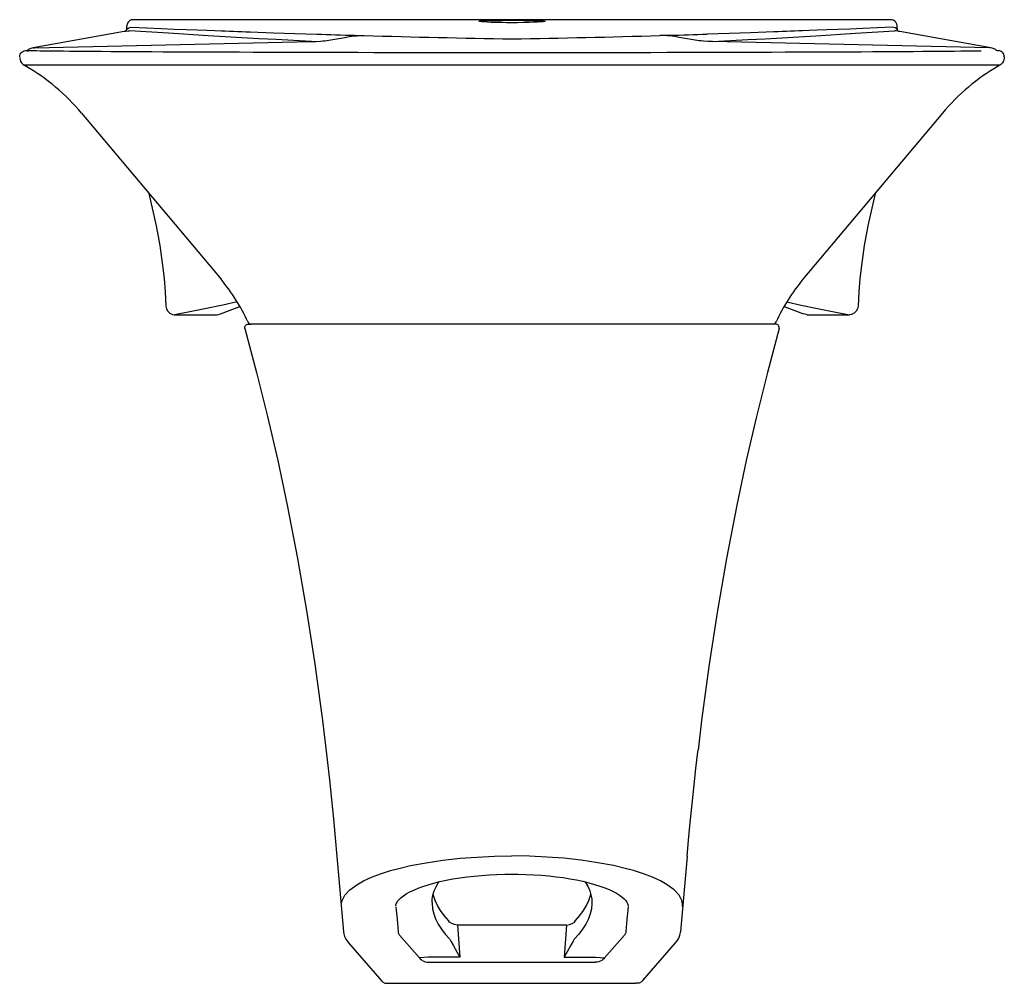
# Model space of a CAD drawing. Header units: millimetres. Extents: x 779.329 to 779.879, y 1029.614 to 1030.152.
import ezdxf

# ---------------------------------------------------------------- set-up
doc = ezdxf.new("R2010")
doc.units = ezdxf.units.MM
doc.layers.add('indusa', color=3, linetype='Continuous')
doc.layers.add('SANINDUSA', color=3, linetype='Continuous')

msp = doc.modelspace()

# ---------------------------------------------------------------- linework, layer by layer
at = {"layer": 'indusa'}
for p, q in [((779.4569986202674, 1029.982117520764), (779.45851357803, 1029.982117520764)), ((779.7514507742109, 1029.982117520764), (779.7499358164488, 1029.982117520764)), ((779.6347223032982, 1029.646500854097), (779.5737270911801, 1029.646500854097)), ((779.5737270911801, 1029.646500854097), (779.5751091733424, 1029.628584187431)), ((779.6347223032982, 1029.646500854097), (779.6333402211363, 1029.628584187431)), ((779.5414605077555, 1029.640910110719), (779.5526304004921, 1029.628248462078)), ((779.6669888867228, 1029.640910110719), (779.6558189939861, 1029.628248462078)), ((779.5129083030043, 1029.636602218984), (779.5315896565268, 1029.615169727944)), ((779.5574845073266, 1029.628584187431), (779.5526304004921, 1029.628248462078)), ((779.5751091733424, 1029.628584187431), (779.5574845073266, 1029.628584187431)), ((779.557686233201, 1029.625667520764), (779.6507631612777, 1029.625667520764)), ((779.6333402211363, 1029.628584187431), (779.6509648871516, 1029.628584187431)), ((779.6509648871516, 1029.628584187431), (779.6558189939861, 1029.628248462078)), ((779.535071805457, 1029.613984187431), (779.6733775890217, 1029.613984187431))]:
    msp.add_line(p, q, dxfattribs=at)
at = {"layer": 'indusa', "flags": 128}
for points in [[(779.4550770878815, 1029.979570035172), (779.4550029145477, 1029.980025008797), (779.4550347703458, 1029.980484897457), (779.455170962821, 1029.980925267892), (779.4554042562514, 1029.981322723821), (779.4557222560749, 1029.98165614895), (779.4561080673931, 1029.981907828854), (779.4565411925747, 1029.982064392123), (779.4569986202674, 1029.982117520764)], [(779.7533723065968, 1029.979570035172), (779.7534464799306, 1029.980025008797), (779.7534146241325, 1029.980484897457), (779.7532784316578, 1029.980925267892), (779.7530451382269, 1029.981322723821), (779.7527271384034, 1029.98165614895), (779.7523413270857, 1029.981907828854), (779.751908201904, 1029.982064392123), (779.7514507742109, 1029.982117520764)], [(779.4550770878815, 1029.979570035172), (779.4616393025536, 1029.955136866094), (779.4677542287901, 1029.930579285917), (779.4734367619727, 1029.905875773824), (779.4786880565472, 1029.881070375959), (779.4844477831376, 1029.851119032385), (779.489622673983, 1029.821063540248), (779.4942255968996, 1029.791019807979)], [(779.7533723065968, 1029.979570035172), (779.7468100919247, 1029.955136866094), (779.7406951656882, 1029.930579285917), (779.7350126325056, 1029.905875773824), (779.7297613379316, 1029.881070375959), (779.7240016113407, 1029.851119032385), (779.7188267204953, 1029.821063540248), (779.7142039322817, 1029.790890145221)], [(779.4942255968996, 1029.791019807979), (779.494245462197, 1029.790890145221), (779.4983407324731, 1029.760662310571), (779.500203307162, 1029.745038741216)], [(779.7142039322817, 1029.790890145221), (779.7101086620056, 1029.760662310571), (779.7081421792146, 1029.74416714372)], [(779.5002494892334, 1029.745044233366), (779.5009962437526, 1029.738722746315), (779.5022402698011, 1029.727612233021), (779.5034073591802, 1029.716641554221), (779.5045027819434, 1029.705822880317), (779.5055308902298, 1029.695168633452), (779.5064949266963, 1029.684691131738)], [(779.7019544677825, 1029.684691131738), (779.7028049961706, 1029.693959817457), (779.7037433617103, 1029.703755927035), (779.7047762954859, 1029.714065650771), (779.7059121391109, 1029.724874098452), (779.7069015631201, 1029.73386947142), (779.7079690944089, 1029.743165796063), (779.7080902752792, 1029.744173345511)], [(779.5064949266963, 1029.684691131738), (779.5076070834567, 1029.672280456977), (779.5101677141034, 1029.642720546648)], [(779.5091297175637, 1029.659033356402), (779.5093746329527, 1029.66012740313), (779.5109537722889, 1029.663143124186), (779.5136968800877, 1029.666119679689), (779.517593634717, 1029.669008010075), (779.5213147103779, 1029.671112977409), (779.5257059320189, 1029.673141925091), (779.5307326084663, 1029.675070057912), (779.5363600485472, 1029.676872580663), (779.5417763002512, 1029.678338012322), (779.5476184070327, 1029.679686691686), (779.5562568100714, 1029.681320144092), (779.565566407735, 1029.682690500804), (779.5753721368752, 1029.683764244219), (779.5847867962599, 1029.68447334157), (779.5944617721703, 1029.684906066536), (779.6042246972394, 1029.685052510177)], [(779.699319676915, 1029.659033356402), (779.699074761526, 1029.66012740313), (779.6974956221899, 1029.663143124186), (779.6947525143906, 1029.666119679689), (779.6908557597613, 1029.669008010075), (779.6871346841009, 1029.671112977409), (779.6827434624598, 1029.673141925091), (779.6777167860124, 1029.675070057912), (779.6720893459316, 1029.676872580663), (779.6666730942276, 1029.678338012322), (779.6608309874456, 1029.679686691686), (779.6521925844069, 1029.681320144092), (779.6428829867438, 1029.682690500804), (779.6330772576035, 1029.683764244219), (779.6236625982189, 1029.68447334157), (779.6139876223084, 1029.684906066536), (779.6042246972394, 1029.685052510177)], [(779.7019544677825, 1029.684691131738), (779.700842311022, 1029.672280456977), (779.6982816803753, 1029.642720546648)], [(779.5394110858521, 1029.657166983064), (779.5394438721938, 1029.657817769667), (779.5395485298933, 1029.658287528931), (779.5398263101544, 1029.658939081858), (779.540321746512, 1029.659739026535), (779.5411327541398, 1029.660716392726), (779.5422110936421, 1029.661741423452), (779.543567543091, 1029.662801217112), (779.5452074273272, 1029.663880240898), (779.5471297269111, 1029.664962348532), (779.549328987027, 1029.66603287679), (779.5517926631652, 1029.667076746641), (779.5545007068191, 1029.6680759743), (779.5573907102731, 1029.669010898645), (779.560543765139, 1029.669907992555), (779.5639294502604, 1029.670753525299), (779.5675100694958, 1029.671535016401), (779.5712525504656, 1029.672243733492), (779.5751253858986, 1029.672873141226), (779.579099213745, 1029.673418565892), (779.5831477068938, 1029.673876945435), (779.5872547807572, 1029.674248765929), (779.5914765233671, 1029.674541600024), (779.5958022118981, 1029.674753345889), (779.6001732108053, 1029.674879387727), (779.604225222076, 1029.674915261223)], [(779.6042242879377, 1029.674913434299), (779.6076620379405, 1029.67489005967), (779.6120833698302, 1029.674774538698), (779.616393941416, 1029.674575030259), (779.6206648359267, 1029.674290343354), (779.624830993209, 1029.673924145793), (779.6288425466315, 1029.673481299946), (779.6327125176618, 1029.672963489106), (779.6365004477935, 1029.672364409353), (779.6401841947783, 1029.671686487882), (779.643737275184, 1029.670933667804), (779.6471305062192, 1029.670111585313), (779.6503326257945, 1029.669227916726), (779.6533111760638, 1029.668292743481), (779.6560293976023, 1029.667320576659), (779.6584618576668, 1029.666326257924), (779.66065556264, 1029.665301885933), (779.6626357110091, 1029.664239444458), (779.6643434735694, 1029.663175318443), (779.6657725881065, 1029.662127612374), (779.6669211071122, 1029.661118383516), (779.6677948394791, 1029.660172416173), (779.6684110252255, 1029.659313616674), (779.6688009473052, 1029.658556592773), (779.6689656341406, 1029.658052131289), (779.6690338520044, 1029.657489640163), (779.6690301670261, 1029.657100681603)], [(779.5596492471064, 1029.659151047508), (779.559704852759, 1029.660859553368), (779.5600978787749, 1029.663204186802), (779.5608048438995, 1029.665543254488), (779.5618107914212, 1029.667860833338), (779.5631052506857, 1029.670160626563), (779.5634277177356, 1029.670628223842)], [(779.6450197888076, 1029.670622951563), (779.6454728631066, 1029.669953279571), (779.6466977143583, 1029.667741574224), (779.6476446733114, 1029.66554292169), (779.6483183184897, 1029.66334290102), (779.6487166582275, 1029.661119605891), (779.6488115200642, 1029.659171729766)], [(779.5686749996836, 1029.649062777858), (779.5663043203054, 1029.651798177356), (779.564289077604, 1029.654555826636), (779.5626319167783, 1029.657332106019), (779.5613350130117, 1029.66012337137), (779.560400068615, 1029.662925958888), (779.5601643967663, 1029.663882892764)], [(779.6397743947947, 1029.649062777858), (779.6421450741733, 1029.651798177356), (779.6441603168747, 1029.654555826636), (779.6458174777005, 1029.657332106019), (779.6471143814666, 1029.66012337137), (779.6480493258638, 1029.662925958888), (779.6482875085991, 1029.663894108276)], [(779.5394170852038, 1029.656674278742), (779.5397434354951, 1029.653183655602), (779.5400509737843, 1029.649692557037), (779.5405949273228, 1029.642744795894)], [(779.5596195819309, 1029.659150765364), (779.5596295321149, 1029.658491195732), (779.5599059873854, 1029.655620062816), (779.560561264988, 1029.652753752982), (779.5615944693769, 1029.649896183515), (779.5630041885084, 1029.647051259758), (779.5647884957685, 1029.644222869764), (779.5669449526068, 1029.641414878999), (779.5694706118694, 1029.638631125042)], [(779.648829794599, 1029.659177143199), (779.6488198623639, 1029.658491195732), (779.6485434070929, 1029.655620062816), (779.6478881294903, 1029.652753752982), (779.6468549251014, 1029.649896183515), (779.6454452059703, 1029.647051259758), (779.6436608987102, 1029.644222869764), (779.6415044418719, 1029.641414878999), (779.6389787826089, 1029.638631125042)], [(779.6690323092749, 1029.656674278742), (779.6687059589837, 1029.653183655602), (779.6683984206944, 1029.649692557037), (779.6678544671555, 1029.642744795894)], [(779.6994758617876, 1029.656769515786), (779.6994506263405, 1029.658448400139), (779.699319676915, 1029.659033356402)], [(779.5737270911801, 1029.646500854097), (779.5720752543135, 1029.646779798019), (779.5705990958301, 1029.647335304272), (779.5694169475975, 1029.648122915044), (779.5686749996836, 1029.649062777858)], [(779.6347223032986, 1029.646500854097), (779.6363741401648, 1029.646779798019), (779.6378502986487, 1029.647335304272), (779.6390324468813, 1029.648122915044), (779.6397743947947, 1029.649062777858)], [(779.5101677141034, 1029.642720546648), (779.5103136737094, 1029.641646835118), (779.5107812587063, 1029.640045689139), (779.5115131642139, 1029.638528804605), (779.5125089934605, 1029.637077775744), (779.5129083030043, 1029.636602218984)], [(779.5405949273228, 1029.642744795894), (779.5406233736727, 1029.642513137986), (779.5406747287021, 1029.642281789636), (779.5407489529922, 1029.642050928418), (779.5408459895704, 1029.641820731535), (779.5409657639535, 1029.641591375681), (779.5411081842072, 1029.641363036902), (779.5412731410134, 1029.641135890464), (779.5414605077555, 1029.640910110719)], [(779.6678544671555, 1029.642744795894), (779.6678260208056, 1029.642513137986), (779.6677746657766, 1029.642281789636), (779.6677004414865, 1029.642050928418), (779.6676034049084, 1029.641820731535), (779.6674836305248, 1029.641591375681), (779.667341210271, 1029.641363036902), (779.6671762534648, 1029.641135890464), (779.6669888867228, 1029.640910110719)], [(779.6955425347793, 1029.63660481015), (779.6964385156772, 1029.637747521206), (779.697322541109, 1029.639252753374), (779.6979257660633, 1029.640800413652), (779.6982533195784, 1029.642388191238), (779.6982816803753, 1029.642720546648)], [(779.569513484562, 1029.638551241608), (779.5701242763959, 1029.637461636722), (779.5713511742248, 1029.635274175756), (779.5734729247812, 1029.631495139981), (779.5750992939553, 1029.628601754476), (779.5751091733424, 1029.628584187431)], [(779.6389359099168, 1029.638551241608), (779.6383251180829, 1029.637461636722), (779.637098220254, 1029.635274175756), (779.6349764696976, 1029.631495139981), (779.6333501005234, 1029.628601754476), (779.6333402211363, 1029.628584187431)], [(779.676860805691, 1029.615170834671), (779.6772323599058, 1029.615597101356), (779.6955425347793, 1029.63660481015)], [(779.5526304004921, 1029.628248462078), (779.5529765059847, 1029.627700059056), (779.5534869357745, 1029.627183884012), (779.5541430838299, 1029.626718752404), (779.5549210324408, 1029.626321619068), (779.5557924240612, 1029.626006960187), (779.5567254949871, 1029.625786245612), (779.557686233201, 1029.625667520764)], [(779.6558189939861, 1029.628248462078), (779.655472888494, 1029.627700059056), (779.6549624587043, 1029.627183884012), (779.6543063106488, 1029.626718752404), (779.6535283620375, 1029.626321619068), (779.6526569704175, 1029.626006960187), (779.6517238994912, 1029.625786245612), (779.6507631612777, 1029.625667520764)], [(779.5315896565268, 1029.615169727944), (779.5319288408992, 1029.614827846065), (779.5332974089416, 1029.614075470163), (779.5348411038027, 1029.613951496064), (779.5350594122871, 1029.613982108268), (779.535071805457, 1029.613984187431)], [(779.676860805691, 1029.615170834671), (779.676520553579, 1029.614827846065), (779.6751519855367, 1029.614075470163), (779.673608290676, 1029.613951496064), (779.6733899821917, 1029.613982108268), (779.6733775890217, 1029.613984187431)]]:
    msp.add_lwpolyline(points, dxfattribs=at)
at = {"layer": 'SANINDUSA'}
for p, q in [((779.8157577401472, 1030.152117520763), (779.3926916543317, 1030.152117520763)), ((779.3876731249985, 1030.145458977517), (779.3368156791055, 1030.136335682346)), ((779.5162482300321, 1030.143398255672), (779.5216645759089, 1030.14324355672)), ((779.6922011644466, 1030.143398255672), (779.6867848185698, 1030.14324355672)), ((779.871633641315, 1030.136335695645), (779.8207762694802, 1030.145458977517)), ((779.3375433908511, 1030.136371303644), (779.4921901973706, 1030.139952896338)), ((779.8709060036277, 1030.136371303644), (779.7162591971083, 1030.139952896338)), ((779.8791236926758, 1030.131327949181), (779.8791236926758, 1030.131085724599)), ((779.8766008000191, 1030.126741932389), (779.3318485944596, 1030.126741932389)), ((779.363798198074, 1030.099998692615), (779.4417347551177, 1030.007117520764)), ((779.8446511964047, 1030.099998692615), (779.7667146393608, 1030.007117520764)), ((779.4414157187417, 1029.987807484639), (779.452276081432, 1029.991982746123)), ((779.7561733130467, 1029.991982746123), (779.7670336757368, 1029.987807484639)), ((779.4157743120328, 1029.987366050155), (779.4393870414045, 1029.987366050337)), ((779.7690623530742, 1029.987366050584), (779.7686536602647, 1029.987389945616)), ((779.7690623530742, 1029.987366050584), (779.792675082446, 1029.987366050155)), ((779.7499240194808, 1029.982117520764), (779.458525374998, 1029.982117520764))]:
    msp.add_line(p, q, dxfattribs=at)
at = {"layer": 'SANINDUSA', "flags": 128}
for points in [[(779.3926916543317, 1030.152117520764), (779.3916234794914, 1030.15195069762), (779.3908251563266, 1030.151578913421), (779.3902455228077, 1030.151122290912), (779.3898536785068, 1030.150668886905), (779.3896025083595, 1030.150268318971), (779.3894413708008, 1030.149925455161), (779.389336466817, 1030.149630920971), (779.3892678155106, 1030.149375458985), (779.3892224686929, 1030.149148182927), (779.3891909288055, 1030.148929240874), (779.3891657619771, 1030.148676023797)], [(779.6042246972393, 1030.150436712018), (779.604214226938, 1030.150436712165), (779.601112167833, 1030.150449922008), (779.5980979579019, 1030.150488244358), (779.5952585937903, 1030.150550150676), (779.5926719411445, 1030.150632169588), (779.5904128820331, 1030.150730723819), (779.5885430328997, 1030.150840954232), (779.5871134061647, 1030.150958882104), (779.5861711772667, 1030.151078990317), (779.5857509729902, 1030.151196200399), (779.5858519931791, 1030.1513074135), (779.5864787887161, 1030.151409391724), (779.587606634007, 1030.151500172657), (779.5892095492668, 1030.151578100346), (779.5912364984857, 1030.151642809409), (779.593633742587, 1030.151693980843), (779.5963300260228, 1030.151732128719), (779.5992509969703, 1030.151757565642), (779.6023123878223, 1030.151770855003), (779.6042246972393, 1030.151773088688), (779.6085096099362, 1030.151761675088), (779.611469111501, 1030.151739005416), (779.614224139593, 1030.151703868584), (779.6166935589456, 1030.1516556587), (779.6188112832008, 1030.151594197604), (779.6205125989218, 1030.151519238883), (779.6217548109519, 1030.151431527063), (779.6224965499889, 1030.151331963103), (779.6227233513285, 1030.151222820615), (779.6224213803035, 1030.151106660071), (779.6216062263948, 1030.150987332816), (779.6202933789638, 1030.150868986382), (779.6185266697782, 1030.150756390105), (779.6163506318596, 1030.150654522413), (779.6138315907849, 1030.150567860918), (779.6103316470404, 1030.150487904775), (779.607321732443, 1030.15044979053), (779.6042246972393, 1030.150436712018)], [(779.8192809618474, 1030.148678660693), (779.8192736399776, 1030.148789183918), (779.8192396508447, 1030.149068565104), (779.8191840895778, 1030.149364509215), (779.8190984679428, 1030.149676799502), (779.8189841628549, 1030.149982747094), (779.8187956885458, 1030.150360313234), (779.8184862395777, 1030.150812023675), (779.8179895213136, 1030.151314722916), (779.817268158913, 1030.151775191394), (779.8163542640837, 1030.152066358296), (779.8157577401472, 1030.152117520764)], [(779.388632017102, 1030.145654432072), (779.388632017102, 1030.145654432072), (779.3881657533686, 1030.145551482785), (779.3876731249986, 1030.145458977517)], [(779.3890993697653, 1030.147286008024), (779.3890993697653, 1030.147286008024), (779.3890151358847, 1030.147078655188), (779.3887525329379, 1030.146201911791), (779.388632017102, 1030.145654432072)], [(779.388632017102, 1030.145654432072), (779.3899294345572, 1030.145956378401), (779.3906064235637, 1030.145985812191)], [(779.3887395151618, 1030.146139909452), (779.3893316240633, 1030.147033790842), (779.3903061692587, 1030.147657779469), (779.3915271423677, 1030.147924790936)], [(779.3890993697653, 1030.147286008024), (779.3891151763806, 1030.147689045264), (779.3891535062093, 1030.148386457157), (779.3891657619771, 1030.148676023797)], [(779.4921896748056, 1030.139952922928), (779.4821473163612, 1030.140470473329), (779.4724473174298, 1030.140986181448), (779.4627966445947, 1030.141514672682), (779.4533719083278, 1030.142045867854), (779.4440005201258, 1030.142589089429), (779.4345578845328, 1030.143151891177), (779.4124055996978, 1030.144535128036), (779.3906065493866, 1030.145985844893)], [(779.3915272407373, 1030.147924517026), (779.4002889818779, 1030.147550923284), (779.4083408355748, 1030.147214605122), (779.4156746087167, 1030.146914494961), (779.4222818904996, 1030.146648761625), (779.428440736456, 1030.146404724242), (779.4337816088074, 1030.146196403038), (779.4382995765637, 1030.146022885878), (779.4419913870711, 1030.145882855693), (779.4441428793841, 1030.145801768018), (779.4464122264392, 1030.145716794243), (779.4486936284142, 1030.145631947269), (779.4509870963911, 1030.145547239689), (779.4532926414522, 1030.145462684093), (779.4556102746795, 1030.145378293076), (779.4579400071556, 1030.145294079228), (779.4709703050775, 1030.144834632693), (779.4829143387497, 1030.144431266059), (779.4951541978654, 1030.14403679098)], [(779.8169221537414, 1030.147924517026), (779.8081604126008, 1030.147550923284), (779.800108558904, 1030.147214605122), (779.792774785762, 1030.146914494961), (779.7861675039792, 1030.146648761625), (779.7800086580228, 1030.146404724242), (779.7746677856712, 1030.146196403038), (779.7701498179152, 1030.146022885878), (779.7664580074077, 1030.145882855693), (779.7643065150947, 1030.145801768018), (779.7620371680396, 1030.145716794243), (779.7597557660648, 1030.145631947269), (779.7574622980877, 1030.145547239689), (779.7551567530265, 1030.145462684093), (779.7528391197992, 1030.145378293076), (779.7505093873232, 1030.145294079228), (779.7374790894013, 1030.144834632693), (779.7255350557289, 1030.144431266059), (779.7132951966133, 1030.14403679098)], [(779.7162597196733, 1030.139952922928), (779.7263020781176, 1030.140470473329), (779.7360020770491, 1030.140986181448), (779.745652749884, 1030.141514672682), (779.755077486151, 1030.142045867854), (779.764448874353, 1030.142589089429), (779.773891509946, 1030.143151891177), (779.7960437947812, 1030.144535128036), (779.8178428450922, 1030.145985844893)], [(779.8197102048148, 1030.146137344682), (779.8197098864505, 1030.146139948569), (779.8191177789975, 1030.147033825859), (779.8181432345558, 1030.147657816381), (779.8169222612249, 1030.147924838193)], [(779.8198174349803, 1030.145655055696), (779.8185199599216, 1030.145956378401), (779.8178429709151, 1030.145985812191)], [(779.8193503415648, 1030.147277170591), (779.8193342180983, 1030.147689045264), (779.8192958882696, 1030.148386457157), (779.8192809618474, 1030.148678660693)], [(779.8198174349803, 1030.145655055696), (779.8197338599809, 1030.146053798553), (779.8194907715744, 1030.146912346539), (779.8193452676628, 1030.147290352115), (779.8193452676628, 1030.147290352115)], [(779.8207762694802, 1030.145458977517), (779.8202200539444, 1030.145564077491), (779.8198174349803, 1030.145655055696), (779.8198174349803, 1030.145655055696)], [(779.4947843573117, 1030.139978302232), (779.4972798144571, 1030.140113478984), (779.4985243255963, 1030.140226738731), (779.4997642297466, 1030.140373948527)], [(779.4997642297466, 1030.140373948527), (779.5052873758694, 1030.141255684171), (779.5109263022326, 1030.142262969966), (779.5135492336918, 1030.142681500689), (779.516190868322, 1030.143015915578)], [(779.516190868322, 1030.143015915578), (779.5175545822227, 1030.143139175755), (779.5189211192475, 1030.143221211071), (779.5202931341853, 1030.143257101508), (779.5216645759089, 1030.14324355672)], [(779.6922585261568, 1030.143015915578), (779.690894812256, 1030.143139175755), (779.6895282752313, 1030.143221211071), (779.6881562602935, 1030.143257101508), (779.6867848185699, 1030.14324355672)], [(779.7086851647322, 1030.140373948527), (779.7031620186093, 1030.141255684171), (779.6975230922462, 1030.142262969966), (779.6949001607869, 1030.142681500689), (779.6922585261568, 1030.143015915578)], [(779.7136650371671, 1030.139978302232), (779.7111695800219, 1030.140113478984), (779.7099250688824, 1030.140226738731), (779.7086851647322, 1030.140373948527)], [(779.3293257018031, 1030.131327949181), (779.3294050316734, 1030.132068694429), (779.3296392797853, 1030.132775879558), (779.3300178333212, 1030.133417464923), (779.3305235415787, 1030.13396438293), (779.3311334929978, 1030.134391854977), (779.3318200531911, 1030.134680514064), (779.3325521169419, 1030.134817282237), (779.3332965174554, 1030.134795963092)], [(779.3332965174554, 1030.134795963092), (779.3340568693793, 1030.134759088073)], [(779.3340352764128, 1030.135216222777), (779.3338598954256, 1030.135109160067), (779.3337978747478, 1030.135082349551)], [(779.3368162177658, 1030.13633577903), (779.3360739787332, 1030.1361614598), (779.3346946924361, 1030.135604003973), (779.3340352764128, 1030.135216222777)], [(779.3422349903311, 1030.134585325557), (779.3407939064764, 1030.134606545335), (779.3387327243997, 1030.134641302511), (779.3369865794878, 1030.134675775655), (779.3355567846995, 1030.134709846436), (779.3344482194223, 1030.134743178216), (779.3340568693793, 1030.134759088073)], [(779.3368156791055, 1030.136335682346), (779.3368977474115, 1030.136349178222), (779.3375433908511, 1030.136371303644)], [(779.6042247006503, 1030.133634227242), (779.6001006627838, 1030.133634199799), (779.5908510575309, 1030.133635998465), (779.5815689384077, 1030.133639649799), (779.5722924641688, 1030.133645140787), (779.5630650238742, 1030.133652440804), (779.5539294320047, 1030.133661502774), (779.5449154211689, 1030.133672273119), (779.535964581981, 1030.133684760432), (779.5270330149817, 1030.133698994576), (779.5181723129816, 1030.133714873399), (779.5094035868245, 1030.133732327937), (779.500749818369, 1030.133751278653), (779.4922322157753, 1030.133771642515), (779.4838733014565, 1030.133793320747), (779.4756740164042, 1030.133816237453), (779.4675978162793, 1030.133840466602), (779.4596984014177, 1030.133865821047), (779.451970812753, 1030.133892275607), (779.444412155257, 1030.1339198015), (779.4370207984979, 1030.133948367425), (779.4297965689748, 1030.133977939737), (779.4228182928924, 1030.134008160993), (779.4160698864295, 1030.134039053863), (779.4095251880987, 1030.134070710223), (779.4031945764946, 1030.13410306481), (779.3970881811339, 1030.134136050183), (779.3912158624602, 1030.134169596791), (779.3855871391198, 1030.134203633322), (779.3802112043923, 1030.134238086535), (779.3750972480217, 1030.134272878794), (779.3702532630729, 1030.134307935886), (779.3656866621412, 1030.13434318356), (779.361404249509, 1030.134378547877), (779.3574122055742, 1030.134413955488), (779.3537159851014, 1030.134449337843), (779.3503243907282, 1030.13448460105), (779.3472203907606, 1030.134519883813), (779.3443990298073, 1030.134555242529), (779.3422458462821, 1030.134585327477)], [(779.492188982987, 1030.139952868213), (779.4921890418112, 1030.139952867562), (779.4921901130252, 1030.139952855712), (779.4934857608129, 1030.139951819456), (779.4947801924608, 1030.139978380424)], [(779.8662010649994, 1030.13458532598), (779.8641184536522, 1030.134556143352), (779.8612939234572, 1030.134520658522), (779.8581715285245, 1030.13448510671), (779.854765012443, 1030.134449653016), (779.8510876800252, 1030.134414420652), (779.8471322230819, 1030.134379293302), (779.8428795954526, 1030.134344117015), (779.8383415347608, 1030.134309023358), (779.8335238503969, 1030.134274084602), (779.8284329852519, 1030.134239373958), (779.823075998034, 1030.134204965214), (779.8174605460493, 1030.134170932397), (779.8115948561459, 1030.134137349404), (779.805488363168, 1030.134104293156), (779.7991505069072, 1030.134071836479), (779.7925910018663, 1030.134040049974), (779.7858198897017, 1030.134009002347), (779.7788474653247, 1030.133978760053), (779.771689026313, 1030.133949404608), (779.7643445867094, 1030.133920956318), (779.7567833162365, 1030.133893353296), (779.749059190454, 1030.13386684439), (779.741167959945, 1030.133841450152), (779.7331077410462, 1030.133817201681), (779.7248757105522, 1030.133794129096), (779.7164710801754, 1030.133772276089), (779.7079774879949, 1030.133751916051), (779.6993750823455, 1030.133733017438), (779.690642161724, 1030.133715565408), (779.6817982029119, 1030.133699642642), (779.6728644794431, 1030.133685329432), (779.6638643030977, 1030.13367270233), (779.6548122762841, 1030.133661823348), (779.6457190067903, 1030.133652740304), (779.6365501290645, 1030.133645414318), (779.6272939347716, 1030.13363985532), (779.6179881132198, 1030.13363611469), (779.6086752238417, 1030.133634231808), (779.6042246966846, 1030.133634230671)], [(779.7162604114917, 1030.139952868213), (779.7162603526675, 1030.139952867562), (779.7162592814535, 1030.139952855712), (779.7149636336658, 1030.139951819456), (779.7136692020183, 1030.139978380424)], [(779.871633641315, 1030.136335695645), (779.8715516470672, 1030.136349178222), (779.8709060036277, 1030.136371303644)], [(779.8744141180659, 1030.135216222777), (779.8737718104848, 1030.135595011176), (779.8723046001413, 1030.136181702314), (779.8716331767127, 1030.13633577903)], [(779.8746506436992, 1030.135083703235), (779.8745783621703, 1030.135115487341), (779.8744141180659, 1030.135216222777)], [(779.8791236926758, 1030.131327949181), (779.8790443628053, 1030.132068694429), (779.8788101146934, 1030.132775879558), (779.8784315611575, 1030.133417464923), (779.8779258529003, 1030.13396438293), (779.8773159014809, 1030.134391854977), (779.8766293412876, 1030.134680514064), (779.875897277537, 1030.134817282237), (779.8751528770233, 1030.134795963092)], [(779.3293257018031, 1030.131085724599), (779.3293689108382, 1030.130429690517), (779.3294977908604, 1030.12978499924), (779.3297101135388, 1030.129162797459), (779.3300022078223, 1030.128573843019), (779.3303690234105, 1030.128028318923), (779.3308042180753, 1030.127535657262), (779.3313002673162, 1030.127104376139), (779.3318485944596, 1030.126741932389)], [(779.8791236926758, 1030.131085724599), (779.8790804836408, 1030.130429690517), (779.8789516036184, 1030.12978499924), (779.8787392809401, 1030.129162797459), (779.8784471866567, 1030.128573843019), (779.8780803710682, 1030.128028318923), (779.8776451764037, 1030.127535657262), (779.8771491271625, 1030.127104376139), (779.8766008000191, 1030.126741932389)], [(779.3318485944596, 1030.126741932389), (779.3319938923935, 1030.126642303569), (779.3324572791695, 1030.126335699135), (779.3326962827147, 1030.126195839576)], [(779.8766008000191, 1030.126741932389), (779.8764941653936, 1030.126642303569), (779.8759921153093, 1030.126335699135), (779.8757531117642, 1030.126195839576)], [(779.4012816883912, 1030.055327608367), (779.4013720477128, 1030.055025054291), (779.4055614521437, 1030.037020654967), (779.4075580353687, 1030.025986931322), (779.4091411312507, 1030.014870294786), (779.4091411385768, 1030.014870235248), (779.4091411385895, 1030.014870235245)], [(779.8071677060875, 1030.055327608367), (779.8070773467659, 1030.055025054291), (779.802887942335, 1030.037020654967), (779.8008913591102, 1030.025986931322), (779.799308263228, 1030.014870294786), (779.7993082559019, 1030.014870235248), (779.7993082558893, 1030.014870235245)], [(779.4091411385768, 1030.014870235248), (779.4091411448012, 1030.014870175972), (779.4099413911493, 1030.007541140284), (779.4105363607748, 1030.000197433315), (779.4109502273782, 1029.992191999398)], [(779.7993082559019, 1030.014870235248), (779.7993082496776, 1030.014870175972), (779.7985080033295, 1030.007541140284), (779.7979130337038, 1030.000197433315), (779.7974991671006, 1029.992191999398)], [(779.4109502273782, 1029.992191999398), (779.4112691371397, 1029.990624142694), (779.4120446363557, 1029.989243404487), (779.4131970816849, 1029.988179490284), (779.4146512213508, 1029.987526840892), (779.4157743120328, 1029.987373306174)], [(779.4507741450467, 1029.994528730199), (779.4427881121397, 1029.992690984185), (779.4336685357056, 1029.990779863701), (779.4242633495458, 1029.988944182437), (779.4157743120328, 1029.987373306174)], [(779.757675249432, 1029.994528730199), (779.7656612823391, 1029.992690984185), (779.7747808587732, 1029.990779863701), (779.7841860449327, 1029.988944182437), (779.792675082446, 1029.987373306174)], [(779.7974991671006, 1029.992191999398), (779.7971802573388, 1029.990624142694), (779.7964047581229, 1029.989243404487), (779.795252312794, 1029.988179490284), (779.7937981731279, 1029.987526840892), (779.792675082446, 1029.987373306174)], [(779.4393870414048, 1029.987366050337), (779.440410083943, 1029.987515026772), (779.4414157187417, 1029.987807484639)], [(779.7686536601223, 1029.987389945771), (779.767033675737, 1029.987807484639), (779.7669750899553, 1029.987830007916)]]:
    msp.add_lwpolyline(points, dxfattribs=at)
at = {"layer": 'SANINDUSA'}
for centre, radius, start, end in [((779.7478163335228, 1038.149510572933), 8.009460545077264, 268.1922759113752, 268.3432437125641), ((779.7224788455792, 1037.263470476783), 7.123058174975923, 268.3844951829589, 269.0487548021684), ((779.4859705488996, 1037.263470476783), 7.123058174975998, 270.9512451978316, 271.6155048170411), ((779.4606330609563, 1038.149510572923), 8.00946054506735, 271.6567562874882, 271.8077240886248), ((779.332404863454, 1030.138569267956), 0.0037548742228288, 272.2475233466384, 291.7765300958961), ((779.8762706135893, 1030.139614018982), 0.0048112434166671, 250.3237462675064, 265.5495694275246), ((779.2731382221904, 1030.023925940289), 0.1183481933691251, 39.99999999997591, 59.78512190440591), ((779.9353111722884, 1030.023925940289), 0.1183481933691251, 120.2148780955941, 140.0000000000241), ((779.3629255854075, 1029.940988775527), 0.1028780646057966, 24.28196833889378, 39.99999999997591), ((779.8455238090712, 1029.940988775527), 0.1028780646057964, 140.0000000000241, 155.7180316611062), ((779.458525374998, 1029.984117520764), 0.0020000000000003, 204.2819683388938, 270), ((779.7499240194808, 1029.984117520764), 0.0020000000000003, 270, 335.7180316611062)]:
    msp.add_arc(centre, radius, start, end, dxfattribs=at)

doc.saveas('drawing.dxf')
